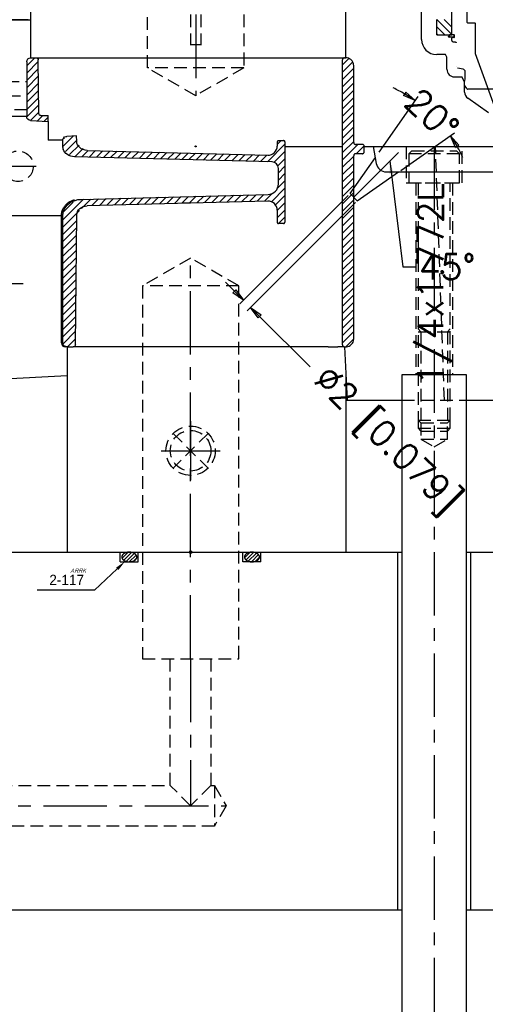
# Model space of a CAD drawing. Extents: x 2651 to 7771, y -1163 to 1075.
# Tile 4 of 256: x 2987 to 3079, y -884 to -690. Entities that reach past the tile are written whole.
import ezdxf
from ezdxf.enums import TextEntityAlignment as Align

# ---------------------------------------------------------------- set-up
doc = ezdxf.new("R2010")
doc.units = 0
doc.header["$LTSCALE"] = 10
for name, pattern in [('CENTER', [2, 1.25, -0.25, 0.25, -0.25]), ('CNSHID', [4, 3, -1]), ('HIDDEN', [0.375, 0.25, -0.125])]:
    doc.linetypes.add(name, pattern=pattern)
doc.layers.get('0').update_dxf_attribs({"linetype": 'CONTINUOUS'})
doc.layers.get('Defpoints').update_dxf_attribs({"linetype": 'CONTINUOUS'})
for name, color, linetype in [('1', 7, 'CONTINUOUS'), ('15', 7, 'CONTINUOUS'), ('2', 7, 'CONTINUOUS'), ('9', 3, 'CONTINUOUS'), ('CEN', 1, 'CENTER'), ('COOL', 150, 'HIDDEN'), ('DIM', 3, 'CONTINUOUS'), ('HIDDEN', 6, 'HIDDEN'), ('PART', 7, 'CONTINUOUS'), ('TEXT', 4, 'CONTINUOUS'), ('WL1-HL', 4, 'CNSHID'), ('WOR1-DL', 7, 'CONTINUOUS')]:
    doc.layers.add(name, color=color, linetype=linetype)
doc.styles.add('china', font='txt')
doc.styles.get("Standard").update_dxf_attribs({"font": 'romans.shx'})
doc.dimstyles.new('MM& INCH5', dxfattribs={"dimtxt": 5, "dimasz": 2.5, "dimexe": 1, "dimexo": 0.5, "dimtad": 0, "dimrnd": 1.38778e-17, "dimzin": 9, "dimdsep": 46, "dimtxsty": 'Standard', "dimblk": 'CLOSED', "dimcen": 0, "dimclrd": 3, "dimclre": 3, "dimclrt": 3, "dimazin": 2, "dimtfac": 0.75, "dimtofl": 0, "dimtmove": 0, "dimatfit": 3, "dimfxl": 0, "dimtolj": 1, "dimarcsym": 0})

# ---------------------------------------------------------------- blocks, each defined once
blk = doc.blocks.new('*X11')
at = {"color": 0}
for p, q in [((917.64, 311.65), (918.84, 312.85)), ((917.97, 311.27), (919.52, 312.82)), ((918.45, 311.05), (920.04, 312.63)), ((919.07, 310.96), (920.42, 312.3)), ((919.98, 311.16), (920.51, 311.7))]:
    blk.add_line(p, q, dxfattribs=at)
blk = doc.blocks.new('*X12')
at = {"color": 0}
for p, q in [((941.78, 311.74), (942.86, 312.83)), ((942.07, 311.33), (943.58, 312.84)), ((942.52, 311.08), (944.12, 312.68)), ((943.12, 310.96), (944.53, 312.38)), ((943.93, 311.07), (944.72, 311.86))]:
    blk.add_line(p, q, dxfattribs=at)
blk = doc.blocks.new('A$C7D2C7B05')
at = {"layer": '9'}
blk.add_circle((0, 0), 0.25, dxfattribs=at)
at = {"layer": 'WL1-HL'}
for p, q in [((-13.87, -1.9), (-13.87, 0)), ((-10.3, -1.9), (-10.3, 0)), ((10.3, -1.9), (10.3, 0)), ((13.87, -1.9), (13.87, 0)), ((-13.87, -1.9), (-10.3, -1.9)), ((13.87, -1.9), (10.3, -1.9))]:
    blk.add_line(p, q, dxfattribs=at)
for points in [[(-12.09, 0, 0.064849), (-12.68, -0.08, 0.077678), (-13.14, -0.28, 0.107175), (-13.47, -0.61, 0.144647), (-13.57, -0.95, 0.144647), (-13.47, -1.29, 0.107175), (-13.14, -1.62, 0.077678), (-12.68, -1.82, 0.064849), (-12.09, -1.9, 0.064849), (-11.49, -1.82, 0.077678), (-11.03, -1.62, 0.107175), (-10.7, -1.29, 0.144647), (-10.6, -0.95, 0.144647), (-10.7, -0.61, 0.107175), (-11.03, -0.28, 0.077678), (-11.49, -0.08, 0.064849)], [(12.09, 0, -0.064849), (12.68, -0.08, -0.077678), (13.14, -0.28, -0.107175), (13.47, -0.61, -0.144647), (13.57, -0.95, -0.144647), (13.47, -1.29, -0.107175), (13.14, -1.62, -0.077678), (12.68, -1.82, -0.064849), (12.09, -1.9, -0.064849), (11.49, -1.82, -0.077678), (11.03, -1.62, -0.107175), (10.7, -1.29, -0.144647), (10.6, -0.95, -0.144647), (10.7, -0.61, -0.107175), (11.03, -0.28, -0.077678), (11.49, -0.08, -0.064849)]]:
    blk.add_lwpolyline(points, format="xyb", close=True, dxfattribs=at)
at = {"layer": 'WOR1-DL'}
for p, q in [((-14.45, -3.27), (-18.91, -7.46)), ((-20.91, -7.46), (-30.24, -7.46)), ((-18.91, -7.46), (-20.91, -7.46))]:
    blk.add_line(p, q, dxfattribs=at)
blk.add_solid([(-14.68, -3.03), (-14.22, -3.51), (-12.99, -1.9)], dxfattribs=at)
at = {"layer": 'WL1-HL'}
for name in ['*X11', '*X12']:
    blk.add_blockref(name, (-931.15, -312.86), dxfattribs=at)
at = {"layer": 'WOR1-DL', "style": 'china', "oblique": 20}
blk.add_text('ARRK', height=0.8, dxfattribs=at).set_placement((-23.68, -4.02))
at = {"layer": 'WOR1-DL', "style": 'china'}
blk.add_text('2-117', height=2, dxfattribs=at).set_placement((-21, -5.46), align=Align.MIDDLE_RIGHT)
blk = doc.blocks.new('_Closed')
at = {"color": 0, "linetype": 'ByBlock', "lineweight": -2}
for p, q in [((-1, 0.167), (0, 0)), ((-1, 0.167), (-1, -0.167)), ((0, 0), (-1, -0.167)), ((0, 0), (-1, 0))]:
    blk.add_line(p, q, dxfattribs=at)
blk = doc.blocks.new('*D236')
at = {"layer": 'Defpoints', "color": 0}
for p in [(3052.1, -724.59), (3053.51, -726.01), (3031.07, -745.62)]:
    blk.add_point(p, dxfattribs=at)
at = {"layer": 'DIM', "color": 3, "lineweight": -2}
for p, q in [((3051.74, -724.95), (3030.36, -746.33)), ((3053.16, -726.36), (3031.78, -747.74)), ((3029.3, -743.85), (3027.54, -742.08)), ((3034.25, -748.8), (3044.22, -758.76))]:
    blk.add_line(p, q, dxfattribs=at)
at = {"layer": 'DIM', "color": 3, "lineweight": -2, "xscale": 2.5, "yscale": 2.5, "zscale": 2.5}
for p, rotation in [((3031.07, -745.62), 315), ((3032.49, -747.03), 135)]:
    blk.add_blockref('_Closed', p, dxfattribs=dict(at, rotation=rotation))
at = {"layer": 'DIM', "color": 3, "insert": (3058.97, -773.52), "char_height": 5, "attachment_point": 5, "rotation": 315}
blk.add_mtext('\\A1;%%c2 [0.079]', dxfattribs=at)
blk = doc.blocks.new('*D237')
at = {"layer": 'Defpoints', "color": 0}
for p in [(3069.82, -710.6), (3057.54, -716.82), (3061.66, -720.3), (3052.1, -724.59), (3053.51, -726.01)]:
    blk.add_point(p, dxfattribs=at)
at = {"layer": 'DIM', "color": 3, "lineweight": -2}
for p, q in [((3057.83, -716.41), (3065.51, -705.44)), ((3062.07, -720.01), (3072.66, -712.6))]:
    blk.add_line(p, q, dxfattribs=at)
for start, end in [(60.0918, 65.1836), (24.8164, 29.9082)]:
    blk.add_arc((3048.79, -729.31), 28.14, start, end, dxfattribs=at)
at = {"layer": 'DIM', "color": 3, "lineweight": -2, "xscale": 2.5, "yscale": 2.5, "zscale": 2.5}
for p, rotation in [((3064.93, -706.26), 327.5459094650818), ((3071.85, -713.17), 122.4540905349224)]:
    blk.add_blockref('_Closed', p, dxfattribs=dict(at, rotation=rotation))
at = {"layer": 'DIM', "color": 3, "insert": (3068.26, -708.99), "char_height": 5, "attachment_point": 5, "rotation": 316.2403}
blk.add_mtext('\\A1;20°', dxfattribs=at)
blk = doc.blocks.new('*D259')
at = {"layer": 'Defpoints', "color": 0}
for p in [(2971.36, -665.3), (2989.16, -665.3), (2989.16, -690.3)]:
    blk.add_point(p, dxfattribs=at)
at = {"layer": 'DIM', "color": 3, "lineweight": -2}
for p, q in [((2971.36, -665.3), (2971.36, -662.8)), ((2988.66, -665.3), (2970.36, -665.3)), ((2971.36, -687.8), (2971.36, -667.8)), ((2988.66, -690.3), (2970.36, -690.3))]:
    blk.add_line(p, q, dxfattribs=at)
at = {"layer": 'DIM', "color": 3, "lineweight": -2, "xscale": 2.5, "yscale": 2.5, "zscale": 2.5}
for p, rotation in [((2971.36, -665.3), 90), ((2971.36, -690.3), 270)]:
    blk.add_blockref('_Closed', p, dxfattribs=dict(at, rotation=rotation))
at = {"layer": 'DIM', "color": 3, "insert": (2971.36, -641.82), "char_height": 5, "attachment_point": 5, "rotation": 90}
blk.add_mtext('\\A1;25 [0.984]', dxfattribs=at)
blk = doc.blocks.new('A$C10731846')
at = {"color": 252, "linetype": 'Continuous', "lineweight": 0}
for p, q in [((-12.48, 25.02), (-9.54, 22.09)), ((-12.48, 23.61), (-10.89, 22.02)), ((-11.06, 25.02), (-9.54, 23.5)), ((-9.65, 25.02), (-9.54, 24.92)), ((-12.48, 22.19), (-12.3, 22.02)), ((-10.16, 21.95), (-9.77, 21.56))]:
    blk.add_line(p, q, dxfattribs=at)
at = {"layer": '15', "color": 7, "linetype": 'Continuous'}
for p, q in [((-15.5, 21.12), (-15.5, 100.02)), ((-10.79, 18.12), (-12.5, 18.12)), ((-10.5, 17.62), (-10.79, 18.12)), ((-10.5, 15.22), (-10.5, 17.62)), ((-9, 13.72), (-7.58, 13.72)), ((-7.01, 12.72), (-7.58, 13.72)), ((-7.01, 10.74), (-7.01, 12.72)), ((-2.27, 6.64), (-6.37, 9.51))]:
    blk.add_line(p, q, dxfattribs=at)
at = {"layer": '15', "color": 31, "linetype": 'Continuous'}
for p, q in [((-9.53, 22.12), (-9.53, 46.75)), ((-9.53, 20.91), (-9.53, 21.36)), ((-9.13, 22.02), (-9.43, 22.02)), ((-9.13, 21.46), (-9.43, 21.46)), ((-9.03, 21.56), (-9.03, 21.92)), ((-9.23, 20.61), (-8.88, 20.61)), ((-7.29, 15.23), (-8.38, 15.42)), ((-6.88, 13.42), (-6.88, 14.73)), ((-7, 12.1), (-7, 12.86)), ((-6.6, 11.4), (-7, 12.1)), ((-6.99, 12.94), (-6.89, 13.32)), ((6.42, 11.3), (-6.42, 11.3))]:
    blk.add_line(p, q, dxfattribs=at)
at = {"layer": '15', "color": 254, "linetype": 'Continuous'}
for p, q in [((-6.49, 24.42), (-6.49, 29.8)), ((-12.48, 22.02), (-12.48, 25.02)), ((-9.54, 22.02), (-9.54, 25.02)), ((-6.39, 24.32), (-6.49, 24.42)), ((-4.98, 24.32), (-6.39, 24.32)), ((-4.88, 18.27), (-4.88, 24.22)), ((-12.48, 22.02), (-9.54, 22.02)), ((-9.31, 22.02), (-9.99, 22.02)), ((-9.31, 21.56), (-9.99, 21.56)), ((-0.06, 5.05), (-4.88, 18.27))]:
    blk.add_line(p, q, dxfattribs=at)
for centre, radius, start, end in [((-4.98, 24.22), 0.1, 0, 90), ((-9.99, 21.79), 0.229, 90, 270), ((-9.31, 21.79), 0.229, 270, 90)]:
    blk.add_arc(centre, radius, start, end, dxfattribs=at)
at = {"layer": '15', "color": 31, "linetype": 'Continuous'}
for centre, radius, start, end in [((-9.43, 22.12), 0.1, 180, 270), ((-9.43, 21.36), 0.1, 90, 180), ((-9.13, 21.92), 0.1, 0, 90), ((-9.13, 21.56), 0.1, 270, 0), ((-9.23, 20.91), 0.3, 180, 270), ((-7.38, 14.73), 0.5, 0, 80), ((-6.7, 12.86), 0.3, 165, 180), ((-7.27, 13.42), 0.4, 345, 0), ((-6.42, 11.5), 0.2, 210, 270)]:
    blk.add_arc(centre, radius, start, end, dxfattribs=at)
at = {"layer": '15', "color": 7, "linetype": 'Continuous'}
for centre, radius, end in [((-12.5, 21.12), 3, 270), ((-9, 15.22), 1.5, 270), ((-5.51, 10.74), 1.5, 235)]:
    blk.add_arc(centre, radius, 180, end, dxfattribs=at)
at = {"layer": '15', "color": 31, "linetype": 'Continuous', "extrusion": (0, 0, -1)}
blk.add_ellipse((-8.88, 20.41), major_axis=(-0.217, 0), ratio=0.923783, start_param=1.570796, end_param=3.141593, dxfattribs=at)
at = {"layer": '2', "color": 3, "linetype": 'Continuous'}
for p, q in [((-8.66, 15.73), (-8.66, 15.73)), ((-8.38, 15.42), (-8.39, 15.42))]:
    blk.add_line(p, q, dxfattribs=at)
blk = doc.blocks.new('*U3340', base_point=(796.35, 905.99))
for p, q in [((799.78, 909.42), (792.92, 902.56)), ((792.92, 909.42), (799.78, 902.56))]:
    blk.add_line(p, q)
for radius in [4.85, 4]:
    blk.add_circle((796.35, 905.99), radius)
at = {"layer": 'CEN'}
for p, q in [((796.35, 911.81), (796.35, 900.17)), ((790.53, 905.99), (802.17, 905.99))]:
    blk.add_line(p, q, dxfattribs=at)

msp = doc.modelspace()

# ---------------------------------------------------------------- linework, layer by layer
for p, q in [((2989.163, -697.813), (2989.163, -665.301)), ((3051.255, -697.813), (3051.255, -665.301)), ((2935.179, -690.301), (2989.163, -690.301)), ((2988.365, -709.41), (2961.664, -709.41)), ((2992.627, -710.372), (2992.627, -714.089)), ((2995.432, -714.089), (2992.627, -714.089)), ((3039.261, -715.301), (3050.595, -715.301)), ((3054.818, -715.301), (3108.509, -715.301)), ((3056.664, -715.301), (3057.254, -718.648)), ((3052.097, -724.594), (3057.103, -717.445)), ((3053.511, -726.008), (3061.662, -720.301)), ((3059.224, -720.301), (3104.104, -720.301)), ((3053.511, -726.008), (3052.097, -724.594)), ((2995.432, -728.99), (2961.664, -728.99)), ((2996.329, -754.811), (2996.329, -795.301)), ((3050.985, -754.811), (3051.534, -765.301)), ((2961.664, -762.301), (2996.329, -760.484)), ((3051.244, -759.771), (3051.244, -795.301)), ((3051.244, -765.301), (3062.314, -765.301)), ((3075.014, -765.301), (3088.314, -765.301)), ((2961.664, -795.301), (3062.314, -795.301)), ((3075.014, -795.301), (3081.664, -795.301)), ((2889.604, -865.801), (3062.314, -865.801)), ((3075.014, -865.801), (3081.664, -865.801))]:
    msp.add_line(p, q)
at = {"color": 5, "linetype": 'Continuous', "lineweight": 0}
for p, q in [((2989.939, -697.813), (2988.365, -699.385)), ((2990.637, -698.557), (2988.365, -700.827)), ((3051.863, -697.947), (3050.595, -699.214)), ((3052.615, -698.637), (3050.595, -700.656)), ((2990.657, -699.98), (2988.365, -702.269)), ((3052.804, -699.891), (3050.595, -702.098)), ((2990.676, -701.402), (2988.365, -703.711)), ((2990.695, -702.825), (2988.365, -705.153)), ((3052.804, -701.332), (3050.595, -703.54)), ((3052.804, -702.774), (3050.595, -704.981)), ((2990.714, -704.248), (2988.365, -706.594)), ((3052.804, -704.216), (3050.595, -706.423)), ((2990.733, -705.67), (2988.365, -708.036)), ((3052.804, -705.658), (3050.595, -707.865)), ((2990.752, -707.093), (2988.398, -709.445)), ((2990.771, -708.516), (2989.11, -710.175)), ((3052.804, -707.099), (3050.595, -709.307)), ((3052.804, -708.541), (3050.595, -710.749)), ((2991.517, -709.213), (2990.469, -710.259)), ((2992.627, -709.546), (2991.84, -710.331)), ((3052.804, -709.983), (3050.595, -712.19)), ((3052.804, -711.425), (3050.595, -713.632)), ((2997.595, -713.233), (2995.433, -715.393)), ((2995.807, -713.578), (2995.453, -713.931)), ((2998.22, -714.051), (2995.998, -716.27)), ((3038.532, -714.148), (3037.741, -714.938)), ((3052.804, -712.867), (3050.595, -715.074)), ((3052.804, -714.308), (3050.595, -716.516)), ((2998.684, -715.029), (2996.824, -716.887)), ((2999.461, -715.694), (2997.841, -717.313)), ((3000.511, -716.087), (2999.247, -717.35)), ((3001.917, -716.124), (3000.653, -717.387)), ((3003.36, -716.159), (3002.098, -717.419)), ((3004.763, -716.196), (3003.502, -717.456)), ((3006.167, -716.232), (3004.905, -717.493)), ((3007.57, -716.269), (3006.309, -717.529)), ((3008.974, -716.306), (3007.713, -717.566)), ((3010.378, -716.343), (3009.116, -717.603)), ((3011.781, -716.379), (3010.52, -717.64)), ((3013.185, -716.416), (3011.923, -717.677)), ((3039.261, -714.862), (3035.812, -718.307)), ((3039.261, -716.304), (3037.143, -718.42)), ((3053.643, -714.913), (3050.595, -717.957)), ((3054.85, -715.148), (3053.27, -716.726)), ((3014.588, -716.453), (3013.327, -717.713)), ((3015.992, -716.49), (3014.731, -717.75)), ((3017.396, -716.527), (3016.134, -717.787)), ((3018.799, -716.563), (3017.538, -717.824)), ((3020.203, -716.6), (3018.941, -717.86)), ((3021.606, -716.637), (3020.345, -717.897)), ((3023.01, -716.674), (3021.749, -717.934)), ((3024.414, -716.71), (3023.152, -717.971)), ((3025.817, -716.747), (3024.556, -718.007)), ((3027.221, -716.784), (3025.959, -718.044)), ((3028.624, -716.821), (3027.363, -718.081)), ((3030.028, -716.857), (3028.766, -718.118)), ((3031.432, -716.894), (3030.17, -718.154)), ((3032.835, -716.931), (3031.574, -718.191)), ((3034.264, -716.971), (3033, -718.234)), ((3035.67, -717.008), (3034.406, -718.27)), ((3039.261, -717.746), (3037.869, -719.136)), ((3052.804, -717.192), (3050.595, -719.399)), ((3039.261, -719.187), (3037.966, -720.481)), ((3052.804, -718.634), (3050.595, -720.841)), ((3052.804, -720.075), (3050.595, -722.283)), ((3039.261, -722.071), (3037.779, -723.551)), ((3039.261, -720.629), (3037.966, -721.923)), ((3052.804, -721.517), (3050.595, -723.725)), ((3039.261, -723.513), (3036.583, -726.188)), ((3052.804, -722.959), (3050.595, -725.166)), ((2999.53, -725.718), (2995.432, -729.811)), ((3001.012, -725.679), (2999.156, -727.533)), ((3002.532, -725.62), (3001.202, -726.948)), ((3004.011, -725.581), (3002.682, -726.909)), ((3005.49, -725.542), (3004.161, -726.87)), ((3006.969, -725.503), (3005.64, -726.832)), ((3008.448, -725.465), (3007.119, -726.793)), ((3009.928, -725.426), (3008.598, -726.754)), ((3011.407, -725.387), (3010.077, -726.715)), ((3012.886, -725.349), (3011.557, -726.677)), ((3014.365, -725.31), (3013.036, -726.638)), ((3015.844, -725.271), (3014.515, -726.599)), ((3017.323, -725.232), (3015.994, -726.56)), ((3018.803, -725.194), (3017.473, -726.522)), ((3020.282, -725.155), (3018.952, -726.483)), ((3021.761, -725.116), (3020.431, -726.444)), ((3023.24, -725.077), (3021.911, -726.406)), ((3024.719, -725.039), (3023.39, -726.367)), ((3026.198, -725), (3024.869, -726.328)), ((3027.678, -724.961), (3026.348, -726.289)), ((3029.157, -724.922), (3027.827, -726.251)), ((3030.636, -724.884), (3029.306, -726.212)), ((3032.115, -724.845), (3030.786, -726.173)), ((3033.594, -724.806), (3032.265, -726.134)), ((3035.1, -724.786), (3033.768, -726.117)), ((3036.75, -724.579), (3035.25, -726.078)), ((3039.261, -724.954), (3037.393, -726.821)), ((3052.804, -724.401), (3050.595, -726.608)), ((3052.804, -725.843), (3050.595, -728.05)), ((2998.781, -727.908), (2995.432, -731.253)), ((2997.5, -726.304), (2995.531, -728.271)), ((3039.261, -726.396), (3037.731, -727.925)), ((3039.261, -727.838), (3037.743, -729.354)), ((3052.804, -727.284), (3050.595, -729.492)), ((2998.225, -729.905), (2995.432, -732.695)), ((3039.226, -729.252), (3037.985, -730.492)), ((3052.804, -728.726), (3050.595, -730.933)), ((2998.211, -731.361), (2995.432, -734.136)), ((3052.804, -730.168), (3050.595, -732.375)), ((3052.804, -731.61), (3050.595, -733.817)), ((2998.196, -732.817), (2995.432, -735.578)), ((3052.804, -733.051), (3050.595, -735.259)), ((2998.181, -734.274), (2995.432, -737.02)), ((2998.167, -735.73), (2995.432, -738.462)), ((3052.804, -734.493), (3050.595, -736.701)), ((2998.152, -737.187), (2995.432, -739.904)), ((3052.804, -735.935), (3050.595, -738.142)), ((3052.804, -737.377), (3050.595, -739.584)), ((2998.137, -738.643), (2995.432, -741.345)), ((3052.804, -738.819), (3050.595, -741.026)), ((2998.123, -740.1), (2995.432, -742.787)), ((2998.108, -741.556), (2995.432, -744.229)), ((3052.804, -740.26), (3050.595, -742.468)), ((2998.093, -743.013), (2995.432, -745.671)), ((3052.804, -741.702), (3050.595, -743.909)), ((3052.804, -743.144), (3050.595, -745.351)), ((2998.079, -744.469), (2995.432, -747.112)), ((3052.804, -744.586), (3050.595, -746.793)), ((2998.064, -745.925), (2995.432, -748.554)), ((2998.049, -747.382), (2995.432, -749.996)), ((3052.804, -746.027), (3050.595, -748.235)), ((3052.804, -747.469), (3050.595, -749.677)), ((2998.035, -748.838), (2995.432, -751.438)), ((3052.804, -748.911), (3050.595, -751.118)), ((2998.02, -750.295), (2995.432, -752.879)), ((3052.804, -750.353), (3050.595, -752.56)), ((2998.005, -751.751), (2995.477, -754.277)), ((2997.99, -753.208), (2996.386, -754.811)), ((3052.804, -751.795), (3050.595, -754.002)), ((3052.804, -753.236), (3051.228, -754.811))]:
    msp.add_line(p, q, dxfattribs=at)
msp.add_arc((3059.224, -718.301), 2, 190, 270)
at = {"layer": '1', "color": 7, "linetype": 'Continuous'}
for p, q in [((2988.365, -698.59), (2988.365, -709.41)), ((2989.163, -697.813), (2990.233, -697.813)), ((2990.233, -697.813), (2997.333, -697.813)), ((2990.776, -708.829), (2990.633, -698.197)), ((2997.333, -697.813), (3000.294, -697.813)), ((3001.44, -697.813), (3001.796, -697.813)), ((3001.796, -697.813), (3001.999, -697.813)), ((3001.999, -697.813), (3008.171, -697.813)), ((3008.171, -697.813), (3025.012, -697.813)), ((3025.012, -697.813), (3037.738, -697.813)), ((3038.349, -697.813), (3038.943, -697.813)), ((3038.943, -697.813), (3039.707, -697.813)), ((3039.707, -697.813), (3047.791, -697.813)), ((3047.791, -697.813), (3048.357, -697.813)), ((3048.448, -697.813), (3049.659, -697.813)), ((3049.659, -697.813), (3049.947, -697.813)), ((3049.947, -697.813), (3050.942, -697.813)), ((3050.595, -754.422), (3050.595, -698.202)), ((3050.985, -697.813), (3051.244, -697.813)), ((3052.804, -714.524), (3052.804, -699.368)), ((2989.123, -710.189), (2992.627, -710.372)), ((2991.175, -709.213), (2992.627, -709.213)), ((2992.627, -710.372), (2992.627, -709.213)), ((2995.432, -714.089), (2995.432, -715.224)), ((2998.207, -713.201), (2996.288, -713.302)), ((2998.223, -714.278), (2998.207, -713.201)), ((3037.748, -714.411), (3037.738, -715.224)), ((3038.008, -714.148), (3039.002, -714.148)), ((3039.261, -714.414), (3039.261, -730.256)), ((3000.27, -716.081), (3035.877, -717.013)), ((3054.494, -714.913), (3053.194, -714.913)), ((3054.884, -716.337), (3054.884, -715.301)), ((3036.704, -718.331), (2997.77, -717.311)), ((3052.804, -753.256), (3052.804, -717.115)), ((3054.494, -716.726), (3053.194, -716.726)), ((3037.966, -722.692), (3037.966, -719.626)), ((2998.371, -725.748), (2999.086, -725.729)), ((2999.086, -725.729), (3035.947, -724.764)), ((3035.869, -726.062), (3000.283, -726.994)), ((3022.195, -726.398), (3019.058, -726.48)), ((3037.73, -727.859), (3037.751, -730.259)), ((2995.217, -754.034), (2995.217, -728.99)), ((2995.432, -728.99), (2995.217, -728.99)), ((2995.432, -728.99), (2995.432, -754.034)), ((2997.978, -754.426), (2998.236, -728.804)), ((3038.968, -730.492), (3037.979, -730.492)), ((2996.329, -754.811), (2996.133, -754.811)), ((2996.329, -754.811), (2997.529, -754.811)), ((2998.371, -754.811), (2997.811, -754.811)), ((3000.291, -754.811), (2998.371, -754.811)), ((3001.778, -754.811), (3001.436, -754.811)), ((3001.982, -754.811), (3001.778, -754.811)), ((3008.171, -754.811), (3001.982, -754.811)), ((3025.012, -754.811), (3008.171, -754.811)), ((3037.74, -754.811), (3025.012, -754.811)), ((3038.943, -754.811), (3038.351, -754.811)), ((3039.707, -754.811), (3038.943, -754.811)), ((3047.791, -754.811), (3039.707, -754.811)), ((3047.791, -754.811), (3048.357, -754.811)), ((3048.448, -754.811), (3049.659, -754.811)), ((3049.947, -754.811), (3049.659, -754.811)), ((3050.942, -754.811), (3049.947, -754.811)), ((3050.985, -754.811), (3051.244, -754.811))]:
    msp.add_line(p, q, dxfattribs=at)
at = {"layer": '1', "color": 3, "linetype": 'Continuous'}
for p, q in [((2995.433, -714.089), (2995.432, -714.089)), ((3038.008, -714.148), (3038.008, -714.148)), ((2995.432, -715.224), (2995.425, -715.231)), ((2995.555, -728.165), (2995.555, -728.165)), ((3037.72, -730.229), (3037.72, -730.229)), ((3037.978, -730.493), (3037.979, -730.492))]:
    msp.add_line(p, q, dxfattribs=at)
at = {"layer": '1', "color": 7, "linetype": 'Continuous'}
for centre, radius, start, end in [((2997.286, -715.22), 1.861, 180.3451, 199.95504), ((3035.924, -715.2), 1.814, 268.5, 359.25), ((3036.67, -719.626), 1.295, 0, 88.5), ((3035.893, -722.692), 2.073, 271.5, 0), ((3035.917, -727.875), 1.814, 0.5, 91.5), ((2995.995, -754.034), 0.777, 180, 270)]:
    msp.add_arc(centre, radius, start, end, dxfattribs=at)
at = {"layer": '1', "color": 7, "linetype": 'Continuous', "extrusion": (0, 0, -1)}
for centre, major_axis, ratio, start_param, end_param in [((2989.163, -698.59), (-0.799, 0), 0.9733415, 0, 1.5707963), ((2990.233, -698.202), (-0.399, 0), 0.9733415, 1.5707963, 3.1285027), ((2989.163, -709.413), (-0.797, 0.042), 0.9732712, 4.712389, 6.2322225), ((2991.175, -708.824), (-0.399, 0), 0.9733415, 4.712389, 6.2700953), ((2996.329, -714.078), (0.897, 0.047), 0.8657282, 3.6562463, 4.712389), ((3000.317, -714.268), (-2.094, 0.055), 0.8658654, 4.712389, 6.2474246), ((2997.825, -715.239), (-2.393, 0.063), 0.8659512, 4.712389, 5.960793), ((2999.171, -728.967), (3.739, 0.098), 0.8659512, 3.422026, 4.712389), ((3000.331, -728.807), (2.094, 0.055), 0.865894, 3.1729904, 4.712389), ((2996.329, -754.034), (-0.897, 0), 0.8660254, 4.712389, 5.7703538), ((2997.529, -754.422), (-0.449, 0), 0.8660254, 3.1503193, 4.712389)]:
    msp.add_ellipse(centre, major_axis=major_axis, ratio=ratio, start_param=start_param, end_param=end_param, dxfattribs=at)
at = {"layer": '1', "color": 7, "linetype": 'Continuous'}
msp.add_ellipse((2997.031, -728.985), major_axis=(-1.814, 0), ratio=0.007016, start_param=5.7911172, end_param=6.2831853, dxfattribs=at)
for points, degree, knots in [([(3000.294, -697.813), (3000.352, -697.813), (3000.42, -697.813), (3000.487, -697.813), (3000.562, -697.813), (3000.637, -697.813), (3000.718, -697.813), (3000.797, -697.813), (3000.878, -697.813), (3000.957, -697.813), (3001.037, -697.813), (3001.115, -697.813), (3001.187, -697.813), (3001.259, -697.813), (3001.323, -697.813), (3001.387, -697.813), (3001.44, -697.813)], 2, [0, 0, 0, 0.125, 0.125, 0.25, 0.25, 0.375, 0.375, 0.5, 0.5, 0.625, 0.625, 0.75, 0.75, 0.875, 0.875, 1, 1, 1]), ([(3037.738, -697.813), (3037.878, -697.813), (3037.992, -697.813), (3038.106, -697.813), (3038.186, -697.813), (3038.266, -697.813), (3038.308, -697.813), (3038.347, -697.813), (3038.351, -697.813)], 2, [0, 0, 0, 0.25, 0.25, 0.5, 0.5, 0.75, 0.75, 1, 1, 1]), ([(3050.972, -697.813), (3050.929, -697.815), (3050.885, -697.824), (3050.844, -697.839), (3050.803, -697.855), (3050.765, -697.878), (3050.731, -697.906), (3050.698, -697.935), (3050.669, -697.969), (3050.647, -698.007), (3050.625, -698.044), (3050.61, -698.086), (3050.601, -698.129), (3050.597, -698.153), (3050.595, -698.177), (3050.595, -698.202)], 3, [0.01861547, 0.01861547, 0.01861547, 0.01861547, 0.23442485, 0.23442485, 0.23442485, 0.45021672, 0.45021672, 0.45021672, 0.66554608, 0.66554608, 0.66554608, 0.88017186, 0.88017186, 0.88017186, 1, 1, 1, 1]), ([(3052.804, -699.368), (3052.804, -699.363), (3052.804, -699.357), (3052.804, -699.352), (3052.803, -699.244), (3052.79, -699.136), (3052.767, -699.03), (3052.729, -698.861), (3052.661, -698.695), (3052.569, -698.548), (3052.478, -698.4), (3052.359, -698.266), (3052.223, -698.158), (3052.088, -698.049), (3051.931, -697.961), (3051.767, -697.903), (3051.603, -697.845), (3051.426, -697.814), (3051.255, -697.813)], 3, [0, 0, 0, 0, 0.00625334, 0.00625334, 0.00625334, 0.13839634, 0.13839634, 0.13839634, 0.35277244, 0.35277244, 0.35277244, 0.56711854, 0.56711854, 0.56711854, 0.781918, 0.781918, 0.781918, 0.99741235, 0.99741235, 0.99741235, 0.99741235]), ([(2995.528, -713.737), (2995.489, -713.805), (2995.46, -713.88), (2995.445, -713.957), (2995.437, -714.001), (2995.433, -714.045), (2995.433, -714.089)], 3, [0, 0, 0, 0, 0.6426065, 0.6426065, 0.6426065, 1, 1, 1, 1]), ([(3038.008, -714.148), (3037.979, -714.148), (3037.95, -714.153), (3037.923, -714.162), (3037.896, -714.171), (3037.871, -714.186), (3037.849, -714.203), (3037.826, -714.221), (3037.806, -714.243), (3037.791, -714.268), (3037.775, -714.292), (3037.763, -714.32), (3037.756, -714.349), (3037.751, -714.369), (3037.749, -714.39), (3037.748, -714.411)], 3, [0, 0, 0, 0, 0.2097196, 0.2097196, 0.2097196, 0.4192873, 0.4192873, 0.4192873, 0.6312313, 0.6312313, 0.6312313, 0.8482793, 0.8482793, 0.8482793, 1, 1, 1, 1]), ([(3039.261, -714.414), (3039.261, -714.398), (3039.26, -714.383), (3039.257, -714.368), (3039.252, -714.338), (3039.241, -714.308), (3039.227, -714.282), (3039.212, -714.255), (3039.192, -714.231), (3039.169, -714.211), (3039.147, -714.192), (3039.121, -714.176), (3039.093, -714.165), (3039.066, -714.155), (3039.037, -714.149), (3039.012, -714.149)], 3, [0, 0, 0, 0, 0.11279826, 0.11279826, 0.11279826, 0.33542177, 0.33542177, 0.33542177, 0.55655625, 0.55655625, 0.55655625, 0.77317524, 0.77317524, 0.77317524, 0.98438616, 0.98438616, 0.98438616, 0.98438616]), ([(3052.804, -714.524), (3052.804, -714.552), (3052.807, -714.58), (3052.813, -714.607), (3052.823, -714.65), (3052.839, -714.691), (3052.862, -714.728), (3052.885, -714.765), (3052.914, -714.798), (3052.948, -714.825), (3052.982, -714.853), (3053.021, -714.875), (3053.062, -714.89), (3053.103, -714.904), (3053.147, -714.912), (3053.185, -714.912)], 3, [0, 0, 0, 0, 0.13750265, 0.13750265, 0.13750265, 0.35121085, 0.35121085, 0.35121085, 0.56519218, 0.56519218, 0.56519218, 0.77978861, 0.77978861, 0.77978861, 0.99507451, 0.99507451, 0.99507451, 0.99507451]), ([(3054.884, -715.301), (3054.884, -715.278), (3054.881, -715.255), (3054.877, -715.232), (3054.87, -715.189), (3054.854, -715.147), (3054.833, -715.109), (3054.811, -715.072), (3054.783, -715.037), (3054.75, -715.009), (3054.717, -714.98), (3054.679, -714.957), (3054.639, -714.94), (3054.598, -714.924), (3054.554, -714.915), (3054.511, -714.913), (3054.505, -714.913), (3054.499, -714.913), (3054.494, -714.913)], 3, [0, 0, 0, 0, 0.1134154, 0.1134154, 0.1134154, 0.3277275, 0.3277275, 0.3277275, 0.5420116, 0.5420116, 0.5420116, 0.7567227, 0.7567227, 0.7567227, 0.9721218, 0.9721218, 0.9721218, 1, 1, 1, 1]), ([(3054.494, -716.726), (3054.513, -716.726), (3054.531, -716.725), (3054.55, -716.722), (3054.593, -716.716), (3054.636, -716.702), (3054.675, -716.681), (3054.714, -716.661), (3054.75, -716.634), (3054.779, -716.602), (3054.809, -716.57), (3054.834, -716.532), (3054.851, -716.492), (3054.862, -716.467), (3054.87, -716.441), (3054.876, -716.414), (3054.881, -716.389), (3054.884, -716.363), (3054.884, -716.337)], 3, [0, 0, 0, 0, 0.0925914, 0.0925914, 0.0925914, 0.3085721, 0.3085721, 0.3085721, 0.5243724, 0.5243724, 0.5243724, 0.7396111, 0.7396111, 0.7396111, 0.8729952, 0.8729952, 0.8729952, 1, 1, 1, 1]), ([(3053.194, -716.726), (3053.177, -716.726), (3053.16, -716.727), (3053.144, -716.729), (3053.1, -716.735), (3053.057, -716.748), (3053.018, -716.768), (3052.979, -716.788), (3052.943, -716.814), (3052.912, -716.846), (3052.882, -716.877), (3052.857, -716.914), (3052.839, -716.954), (3052.821, -716.994), (3052.809, -717.037), (3052.806, -717.08), (3052.805, -717.092), (3052.804, -717.103), (3052.804, -717.115)], 3, [0, 0, 0, 0, 0.0826785, 0.0826785, 0.0826785, 0.2985644, 0.2985644, 0.2985644, 0.514293, 0.514293, 0.514293, 0.7294684, 0.7294684, 0.7294684, 0.9439394, 0.9439394, 0.9439394, 1, 1, 1, 1]), ([(2995.217, -728.985), (2995.222, -728.853), (2995.231, -728.587), (2995.308, -728.192), (2995.453, -727.734), (2995.712, -727.225), (2996.11, -726.722), (2996.611, -726.297), (2997.141, -726.008), (2997.558, -725.865), (2997.764, -725.823), (2997.807, -725.815)], 3, [0, 0, 0, 0, 0.0893713, 0.1795678, 0.2706078, 0.4134993, 0.5632452, 0.7022382, 0.8566533, 0.9702495, 1, 1, 1, 1]), ([(3037.72, -730.229), (3037.72, -730.259), (3037.725, -730.29), (3037.735, -730.318), (3037.746, -730.348), (3037.762, -730.375), (3037.781, -730.399), (3037.8, -730.422), (3037.824, -730.442), (3037.849, -730.458), (3037.875, -730.472), (3037.903, -730.483), (3037.931, -730.488), (3037.947, -730.491), (3037.963, -730.493), (3037.978, -730.493)], 3, [0, 0, 0, 0, 0.222184, 0.222184, 0.222184, 0.4505859, 0.4505859, 0.4505859, 0.6706143, 0.6706143, 0.6706143, 0.8852725, 0.8852725, 0.8852725, 1, 1, 1, 1]), ([(3038.968, -730.492), (3038.979, -730.492), (3038.991, -730.491), (3039.002, -730.49), (3039.03, -730.486), (3039.058, -730.477), (3039.083, -730.464), (3039.098, -730.457), (3039.112, -730.448), (3039.125, -730.437), (3039.148, -730.419), (3039.169, -730.396), (3039.185, -730.371), (3039.2, -730.347), (3039.212, -730.319), (3039.219, -730.29), (3039.224, -730.269), (3039.226, -730.248), (3039.226, -730.227)], 3, [0, 0, 0, 0, 0.0841259, 0.0841259, 0.0841259, 0.2911358, 0.2911358, 0.2911358, 0.4118709, 0.4118709, 0.4118709, 0.6289123, 0.6289123, 0.6289123, 0.8457096, 0.8457096, 0.8457096, 1, 1, 1, 1]), ([(3051.244, -754.811), (3051.293, -754.811), (3051.341, -754.809), (3051.39, -754.804), (3051.564, -754.788), (3051.738, -754.741), (3051.897, -754.668), (3052.056, -754.595), (3052.205, -754.494), (3052.331, -754.372), (3052.41, -754.295), (3052.481, -754.21), (3052.542, -754.118), (3052.639, -753.974), (3052.712, -753.811), (3052.755, -753.643), (3052.787, -753.517), (3052.804, -753.386), (3052.804, -753.256)], 3, [0, 0, 0, 0, 0.0593434, 0.0593434, 0.0593434, 0.2753456, 0.2753456, 0.2753456, 0.4912293, 0.4912293, 0.4912293, 0.625791, 0.625791, 0.625791, 0.8399132, 0.8399132, 0.8399132, 1, 1, 1, 1]), ([(2995.432, -754.034), (2995.432, -754.079), (2995.437, -754.124), (2995.446, -754.168), (2995.461, -754.244), (2995.489, -754.317), (2995.528, -754.384), (2995.534, -754.394), (2995.54, -754.405), (2995.547, -754.415)], 3, [0, 0, 0, 0, 0.336837, 0.336837, 0.336837, 0.9100909, 0.9100909, 0.9100909, 1, 1, 1, 1]), ([(3001.436, -754.811), (3001.384, -754.811), (3001.32, -754.811), (3001.257, -754.811), (3001.184, -754.811), (3001.113, -754.811), (3001.033, -754.811), (3000.955, -754.811), (3000.874, -754.811), (3000.795, -754.811), (3000.714, -754.811), (3000.634, -754.811), (3000.559, -754.811), (3000.484, -754.811), (3000.416, -754.811), (3000.348, -754.811), (3000.291, -754.811)], 2, [0, 0, 0, 0.125, 0.125, 0.25, 0.25, 0.375, 0.375, 0.5, 0.5, 0.625, 0.625, 0.75, 0.75, 0.875, 0.875, 1, 1, 1]), ([(3038.353, -754.811), (3038.348, -754.811), (3038.309, -754.811), (3038.268, -754.811), (3038.188, -754.811), (3038.108, -754.811), (3037.994, -754.811), (3037.88, -754.811), (3037.74, -754.811)], 2, [0, 0, 0, 0.25, 0.25, 0.5, 0.5, 0.75, 0.75, 1, 1, 1]), ([(3050.595, -754.422), (3050.595, -754.453), (3050.598, -754.484), (3050.606, -754.514), (3050.616, -754.556), (3050.634, -754.597), (3050.657, -754.634), (3050.681, -754.67), (3050.711, -754.703), (3050.746, -754.729), (3050.78, -754.756), (3050.82, -754.777), (3050.861, -754.791), (3050.901, -754.804), (3050.943, -754.811), (3050.985, -754.811)], 3, [0, 0, 0, 0, 0.1521626, 0.1521626, 0.1521626, 0.3658213, 0.3658213, 0.3658213, 0.5797876, 0.5797876, 0.5797876, 0.7943945, 0.7943945, 0.7943945, 1, 1, 1, 1])]:
    msp.add_open_spline(points, degree=degree, knots=knots, dxfattribs=at)
for points, degree in [([(3050.986, -697.813), (3050.981, -697.813), (3050.976, -697.813), (3050.972, -697.813)], 3), ([(3051.255, -697.813), (3051.25, -697.813), (3051.245, -697.813), (3051.241, -697.813)], 3), ([(3039.012, -714.149), (3039.007, -714.148), (3039.003, -714.148), (3038.998, -714.148)], 3), ([(3053.185, -714.912), (3053.19, -714.912), (3053.195, -714.913), (3053.2, -714.913)], 3), ([(2995.555, -728.165), (2995.475, -728.428), (2995.434, -728.705), (2995.433, -728.979)], 3), ([(2997.811, -754.811), (2997.691, -754.811), (2997.578, -754.811)], 2)]:
    msp.add_open_spline(points, degree=degree, dxfattribs=at)
at = {"layer": 'CEN'}
for p, q in [((2869.664, -705.301), (2988.43, -705.301)), ((3052.804, -725.301), (3062.804, -715.301)), ((3068.664, -715.301), (3068.664, -774.502))]:
    msp.add_line(p, q, dxfattribs=at)
at = {"layer": 'CEN', "color": 1}
msp.add_line((3068.664, -715.301), (3068.664, -950.801), dxfattribs=at)
at = {"layer": 'CEN'}
msp.add_circle((3021.664, -715.301), 0.102, dxfattribs=at)
at = {"layer": 'COOL'}
for p, q in [((3020.664, -629.301), (3020.664, -695.301)), ((3022.664, -629.301), (3022.664, -695.301)), ((3022.666, -695.262), (3020.662, -695.262)), ((3031.164, -699.816), (3012.164, -699.816)), ((3030.164, -742.786), (3011.164, -742.786)), ((3011.164, -816.301), (3030.164, -816.301)), ((3025.365, -841.301), (3025.365, -849.301))]:
    msp.add_line(p, q, dxfattribs=at)
at = {"layer": 'COOL', "color": 1, "linetype": 'CENTER'}
for p, q in [((3021.664, -629.301), (3021.664, -705.301)), ((2882.899, -719.193), (2988.396, -719.193)), ((2983.064, -719.193), (2990.264, -719.193)), ((3020.664, -816.301), (3020.664, -737.301)), ((2975.664, -742.301), (2987.664, -742.301)), ((3020.664, -816.301), (3020.664, -845.301)), ((2811.664, -845.301), (3027.675, -845.301))]:
    msp.add_line(p, q, dxfattribs=at)
at = {"layer": 'COOL'}
for points in [[(3031.164, -629.301), (3031.164, -699.816), (3021.664, -705.301), (3012.164, -699.816), (3012.164, -640.301)], [(3030.164, -816.301), (3030.164, -742.786), (3020.664, -737.301), (3011.164, -742.786), (3011.164, -816.301)], [(3024.664, -816.301), (3024.664, -841.301), (3020.664, -845.301), (3016.664, -841.301), (3016.664, -816.301)], [(2844.258, -841.301), (3016.664, -841.301)], [(3024.664, -841.301), (3025.365, -841.301), (3027.675, -845.301), (3025.365, -849.301), (2844.258, -849.301)]]:
    msp.add_lwpolyline(points, dxfattribs=at)
at = {"layer": 'COOL', "color": 2}
msp.add_circle((2986.664, -719.193), 3, dxfattribs=at)
at = {"layer": 'HIDDEN'}
for p, q in [((2894.389, -702.521), (2988.43, -702.521)), ((2988.43, -708.081), (2894.389, -708.081)), ((3070.664, -765.301), (3068.918, -715.301)), ((3065.064, -722.501), (3065.064, -760.301)), ((3072.264, -722.501), (3072.264, -760.301)), ((3065.489, -751.826), (3071.839, -751.826)), ((3062.314, -765.301), (3075.014, -765.301))]:
    msp.add_line(p, q, dxfattribs=at)
for points in [[(3063.164, -715.301), (3063.164, -722.501), (3074.164, -722.501), (3074.164, -715.301)], [(3063.664, -716.726), (3063.664, -722.501), (3073.664, -722.501), (3073.664, -716.726), (3063.664, -716.726), (3064.239, -716.151), (3073.089, -716.151), (3073.664, -716.726)], [(3065.489, -722.501), (3065.489, -769.251), (3071.839, -769.251), (3071.839, -722.501)], [(3065.489, -751.251), (3066.064, -751.826), (3066.064, -769.826)], [(3071.839, -751.251), (3071.264, -751.826), (3071.264, -769.826)], [(3065.489, -769.251), (3066.064, -769.826), (3071.264, -769.826), (3071.839, -769.251)], [(3065.489, -769.251), (3065.489, -770.839), (3071.839, -770.839), (3071.839, -769.251)], [(3066.064, -769.826), (3066.064, -773.001), (3071.264, -773.001), (3071.264, -769.826)], [(3065.489, -770.839), (3066.064, -771.414), (3071.264, -771.414), (3071.839, -770.839)], [(3066.064, -773.001), (3068.664, -774.502), (3071.264, -773.001)]]:
    msp.add_lwpolyline(points, dxfattribs=at)
at = {"layer": 'PART'}
for p, q in [((3062.314, -760.301), (3062.314, -944.451)), ((3075.014, -760.301), (3062.314, -760.301)), ((3075.014, -944.451), (3075.014, -760.301))]:
    msp.add_line(p, q, dxfattribs=at)
for points in [[(3061.519, -865.801), (3061.519, -795.301), (3062.314, -795.301)], [(3075.014, -795.301), (3075.809, -795.301), (3075.809, -865.801)]]:
    msp.add_lwpolyline(points, dxfattribs=at)

# ---------------------------------------------------------------- block references
at = {"layer": 'COOL'}
msp.add_blockref('*U3340', (3020.664, -775.301), dxfattribs=at)
at = {"layer": 'DIM'}
for name, p in [('A$C10731846', (3081.664, -715.301)), ('A$C7D2C7B05', (3020.664, -795.301))]:
    msp.add_blockref(name, p, dxfattribs=at)

# ---------------------------------------------------------------- texts
at = {"layer": 'DIM', "color": 3, "insert": (3065.638, -739.025), "char_height": 5, "attachment_point": 4}
msp.add_mtext('\\A1;45%%d', dxfattribs=at)
at = {"layer": 'TEXT'}
msp.add_text('1/4x1.772L', height=5, rotation=90, dxfattribs=at).set_placement((3067.949, -722.501), align=Align.MIDDLE_RIGHT)

# ---------------------------------------------------------------- dimensions: what is measured, and where the dimension line sits
at = {"layer": 'DIM'}
dim = msp.add_linear_dim(base=(2971.359, -665.301), p1=(2989.163, -690.301), p2=(2989.163, -665.301), angle=90, dimstyle='MM& INCH5', dxfattribs=at)
dim.commit()
dim.dimension.update_dxf_attribs({"geometry": '*D259', "text_midpoint": (2971.359, -641.819), "dimtype": 160})
dim = msp.add_angular_dim_2l(base=(3069.816, -710.604), line1=((3052.097, -724.594), (3057.542, -716.818)), line2=((3053.511, -726.008), (3061.662, -720.301)), dimstyle='MM& INCH5', dxfattribs=at)
dim.commit()
dim.dimension.update_dxf_attribs({"geometry": '*D237', "text_midpoint": (3068.257, -708.987), "dimtype": 162})
dim = msp.add_linear_dim(base=(3031.071, -745.62), p1=(3053.511, -726.008), p2=(3052.097, -724.594), angle=135, text='%%c<>', dimstyle='MM& INCH5', dxfattribs=at)
dim.commit()
dim.dimension.update_dxf_attribs({"geometry": '*D236', "text_midpoint": (3058.968, -773.517), "dimtype": 161})

# ---------------------------------------------------------------- leaders
at = {"layer": 'DIM', "annotation_type": 0, "has_hookline": 1, "hookline_direction": 0, "text_width": 10}
msp.add_leader([(3059.943, -718.163), (3062.513, -739.025), (3065.013, -739.025)], dimstyle='MM& INCH5', dxfattribs=at)

doc.saveas('drawing.dxf')
